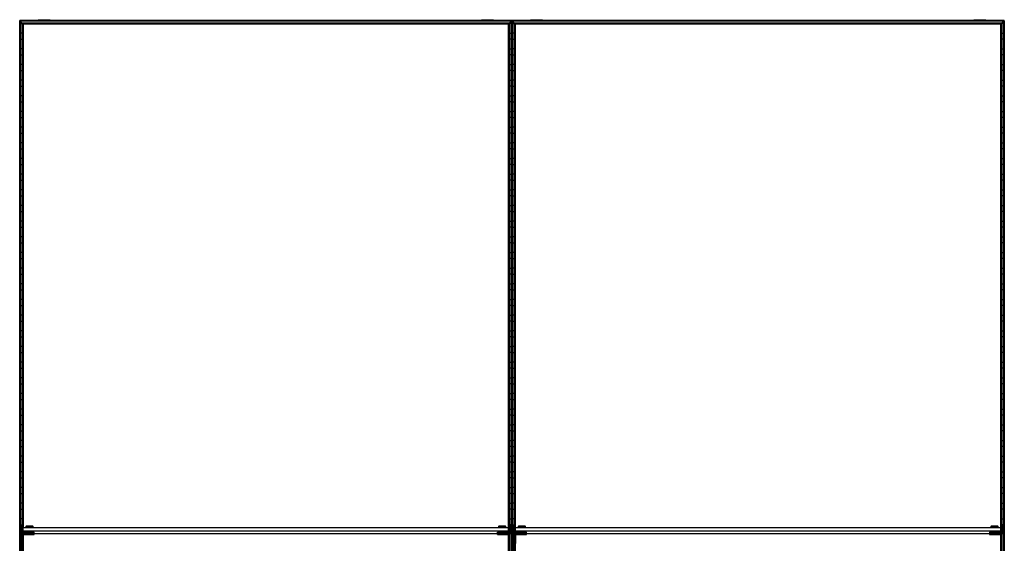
# Model space of a CAD drawing. Header units: millimetres. Extents: x -503 to 1509, y -1202 to 1202.
# Tile 5 of 5: x -503 to 1509, y 132 to 1202. Entities that reach past the tile are written whole.
import ezdxf

# ---------------------------------------------------------------- set-up
doc = ezdxf.new("R2010")
doc.units = ezdxf.units.MM

msp = doc.modelspace()

# ---------------------------------------------------------------- linework, layer by layer
at = {"color": 7, "linetype": 'Continuous', "lineweight": 25}
for p, q in [((1508.6, 1200), (-502.9, 1200)), ((-502.9, -1200), (-502.9, 1200)), ((502.5, 1199.6), (-502.5, 1199.6)), ((-501.7, 1198.8), (-502.5, 1199.6)), ((-502.5, 1199.6), (-502.5, -1199.7)), ((501.7, 1198.8), (-501.7, 1198.8)), ((-501.7, -1198.8), (-501.7, 1198.8)), ((501.4, 1198.5), (-501.4, 1198.5)), ((-497.6, 1194.7), (-501.4, 1198.5)), ((-501.4, 1198.5), (-501.4, -1198.5)), ((-501.4, 1193.8), (-497.6, 1193.8)), ((497.6, 1194.7), (-497.6, 1194.7)), ((-497.6, 1194.7), (-497.6, 152.5)), ((497.3, 1194.4), (-497.3, 1194.4)), ((-496.5, 1193.6), (-497.3, 1194.4)), ((-497.3, 153.1), (-497.3, 1194.4)), ((496.5, 1193.6), (-496.5, 1193.6)), ((-496.5, 1193.6), (-496.5, 164)), ((496.1, 1193.2), (-496.1, 1193.2)), ((-495.4, 1192.5), (-496.1, 1193.2)), ((-496.1, 164.3), (-496.1, 1193.2)), ((495.4, 1192.5), (-495.4, 1192.5)), ((-495.4, 164.5), (-495.4, 1192.5)), ((-465, 1201.6), (-465, 1200)), ((-465, 1201.6), (-440.8, 1201.6)), ((-452.9, 1200), (-452.9, 1201.6)), ((-440.8, 1200), (-440.8, 1201.6)), ((440.8, 1201.6), (440.8, 1200)), ((440.8, 1201.6), (465, 1201.6)), ((452.9, 1200), (452.9, 1201.6)), ((465, 1200), (465, 1201.6)), ((495.4, 1192.5), (496.1, 1193.2)), ((495.4, 164.5), (495.4, 1192.5)), ((496.1, 164.3), (496.1, 1193.2)), ((497.3, 1194.4), (496.5, 1193.6)), ((496.5, 1193.6), (496.5, 164)), ((497.3, 153.1), (497.3, 1194.4)), ((497.6, 1194.7), (501.4, 1198.5)), ((497.6, 1194.7), (497.6, 152.5)), ((501.4, 1193.8), (497.6, 1193.8)), ((501.4, 1198.5), (501.4, -1198.5)), ((502.5, 1199.6), (501.7, 1198.8)), ((501.7, -1198.8), (501.7, 1198.8)), ((502.5, 1199.6), (502.5, -1199.7)), ((502.9, -1200), (502.9, 1200)), ((1508.3, 1199.6), (503.2, 1199.6)), ((504, 1198.8), (503.2, 1199.6)), ((503.2, 1199.6), (503.2, -1199.7)), ((1507.5, 1198.8), (504, 1198.8)), ((504, -1198.8), (504, 1198.8)), ((1507.1, 1198.5), (504.4, 1198.5)), ((508.1, 1194.7), (504.4, 1198.5)), ((504.4, 1198.5), (504.4, -1198.5)), ((504.4, 1193.8), (508.1, 1193.8)), ((1503.4, 1194.7), (508.1, 1194.7)), ((508.1, 1194.7), (508.1, 152.5)), ((1503, 1194.4), (508.5, 1194.4)), ((509.3, 1193.6), (508.5, 1194.4)), ((508.5, 153.1), (508.5, 1194.4)), ((1502.2, 1193.6), (509.3, 1193.6)), ((509.3, 1193.6), (509.3, 164)), ((1501.9, 1193.2), (509.6, 1193.2)), ((510.3, 1192.5), (509.6, 1193.2)), ((509.6, 164.3), (509.6, 1193.2)), ((1501.2, 1192.5), (510.3, 1192.5)), ((510.3, 164.5), (510.3, 1192.5)), ((540.8, 1201.6), (540.8, 1200)), ((540.8, 1201.6), (565, 1201.6)), ((552.9, 1200), (552.9, 1201.6)), ((565, 1200), (565, 1201.6)), ((1446.5, 1201.6), (1446.5, 1200)), ((1446.5, 1201.6), (1470.7, 1201.6)), ((1458.6, 1200), (1458.6, 1201.6)), ((1470.7, 1200), (1470.7, 1201.6)), ((1501.2, 1192.5), (1501.9, 1193.2)), ((1501.2, 164.5), (1501.2, 1192.5)), ((1501.9, 164.3), (1501.9, 1193.2)), ((1503, 1194.4), (1502.2, 1193.6)), ((1502.2, 1193.6), (1502.2, 164)), ((1503, 153.1), (1503, 1194.4)), ((1503.4, 1194.7), (1507.1, 1198.5)), ((1503.4, 1194.7), (1503.4, 152.5)), ((1507.1, 1193.8), (1503.4, 1193.8)), ((1507.1, 1198.5), (1507.1, -1198.5)), ((1508.3, 1199.6), (1507.5, 1198.8)), ((1507.5, -1198.8), (1507.5, 1198.8)), ((1508.3, 1199.6), (1508.3, -1199.7)), ((1508.6, -1200), (1508.6, 1200)), ((-497.6, 1174.2), (-501.4, 1174.2)), ((497.6, 1174.2), (501.4, 1174.2)), ((508.1, 1174.2), (504.4, 1174.2)), ((1503.4, 1174.2), (1507.1, 1174.2)), ((-501.4, 1161.8), (-497.6, 1161.8)), ((501.4, 1161.8), (497.6, 1161.8)), ((504.4, 1161.8), (508.1, 1161.8)), ((1507.1, 1161.8), (1503.4, 1161.8)), ((-497.6, 1142.2), (-501.4, 1142.2)), ((-501.4, 1129.8), (-497.6, 1129.8)), ((497.6, 1142.2), (501.4, 1142.2)), ((501.4, 1129.8), (497.6, 1129.8)), ((508.1, 1142.2), (504.4, 1142.2)), ((504.4, 1129.8), (508.1, 1129.8)), ((1503.4, 1142.2), (1507.1, 1142.2)), ((1507.1, 1129.8), (1503.4, 1129.8)), ((-497.6, 1110.2), (-501.4, 1110.2)), ((497.6, 1110.2), (501.4, 1110.2)), ((508.1, 1110.2), (504.4, 1110.2)), ((1503.4, 1110.2), (1507.1, 1110.2)), ((-501.4, 1097.8), (-497.6, 1097.8)), ((501.4, 1097.8), (497.6, 1097.8)), ((504.4, 1097.8), (508.1, 1097.8)), ((1507.1, 1097.8), (1503.4, 1097.8)), ((-497.6, 1078.2), (-501.4, 1078.2)), ((497.6, 1078.2), (501.4, 1078.2)), ((508.1, 1078.2), (504.4, 1078.2)), ((1503.4, 1078.2), (1507.1, 1078.2)), ((-501.4, 1065.8), (-497.6, 1065.8)), ((-497.6, 1046.2), (-501.4, 1046.2)), ((501.4, 1065.8), (497.6, 1065.8)), ((497.6, 1046.2), (501.4, 1046.2)), ((504.4, 1065.8), (508.1, 1065.8)), ((508.1, 1046.2), (504.4, 1046.2)), ((1507.1, 1065.8), (1503.4, 1065.8)), ((1503.4, 1046.2), (1507.1, 1046.2)), ((-501.4, 1033.8), (-497.6, 1033.8)), ((501.4, 1033.8), (497.6, 1033.8)), ((504.4, 1033.8), (508.1, 1033.8)), ((1507.1, 1033.8), (1503.4, 1033.8)), ((-497.6, 1014.2), (-501.4, 1014.2)), ((497.6, 1014.2), (501.4, 1014.2)), ((508.1, 1014.2), (504.4, 1014.2)), ((1503.4, 1014.2), (1507.1, 1014.2)), ((-501.4, 1001.8), (-497.6, 1001.8)), ((501.4, 1001.8), (497.6, 1001.8)), ((504.4, 1001.8), (508.1, 1001.8)), ((1507.1, 1001.8), (1503.4, 1001.8)), ((-497.6, 982.2), (-501.4, 982.2)), ((-501.4, 969.8), (-497.6, 969.8)), ((497.6, 982.2), (501.4, 982.2)), ((501.4, 969.8), (497.6, 969.8)), ((508.1, 982.2), (504.4, 982.2)), ((504.4, 969.8), (508.1, 969.8)), ((1503.4, 982.2), (1507.1, 982.2)), ((1507.1, 969.8), (1503.4, 969.8)), ((-497.6, 950.2), (-501.4, 950.2)), ((497.6, 950.2), (501.4, 950.2)), ((508.1, 950.2), (504.4, 950.2)), ((1503.4, 950.2), (1507.1, 950.2)), ((-501.4, 937.8), (-497.6, 937.8)), ((501.4, 937.8), (497.6, 937.8)), ((504.4, 937.8), (508.1, 937.8)), ((1507.1, 937.8), (1503.4, 937.8)), ((-497.6, 918.2), (-501.4, 918.2)), ((-501.4, 905.8), (-497.6, 905.8)), ((497.6, 918.2), (501.4, 918.2)), ((501.4, 905.8), (497.6, 905.8)), ((508.1, 918.2), (504.4, 918.2)), ((504.4, 905.8), (508.1, 905.8)), ((1503.4, 918.2), (1507.1, 918.2)), ((1507.1, 905.8), (1503.4, 905.8)), ((-497.6, 886.2), (-501.4, 886.2)), ((497.6, 886.2), (501.4, 886.2)), ((508.1, 886.2), (504.4, 886.2)), ((1503.4, 886.2), (1507.1, 886.2)), ((-501.4, 873.8), (-497.6, 873.8)), ((501.4, 873.8), (497.6, 873.8)), ((504.4, 873.8), (508.1, 873.8)), ((1507.1, 873.8), (1503.4, 873.8)), ((-497.6, 854.2), (-501.4, 854.2)), ((497.6, 854.2), (501.4, 854.2)), ((508.1, 854.2), (504.4, 854.2)), ((1503.4, 854.2), (1507.1, 854.2)), ((-501.4, 841.8), (-497.6, 841.8)), ((501.4, 841.8), (497.6, 841.8)), ((504.4, 841.8), (508.1, 841.8)), ((1507.1, 841.8), (1503.4, 841.8)), ((-497.6, 822.2), (-501.4, 822.2)), ((-501.4, 809.8), (-497.6, 809.8)), ((497.6, 822.2), (501.4, 822.2)), ((501.4, 809.8), (497.6, 809.8)), ((508.1, 822.2), (504.4, 822.2)), ((504.4, 809.8), (508.1, 809.8)), ((1503.4, 822.2), (1507.1, 822.2)), ((1507.1, 809.8), (1503.4, 809.8)), ((-497.6, 790.2), (-501.4, 790.2)), ((497.6, 790.2), (501.4, 790.2)), ((508.1, 790.2), (504.4, 790.2)), ((1503.4, 790.2), (1507.1, 790.2)), ((-501.4, 777.8), (-497.6, 777.8)), ((501.4, 777.8), (497.6, 777.8)), ((504.4, 777.8), (508.1, 777.8)), ((1507.1, 777.8), (1503.4, 777.8)), ((-497.6, 758.2), (-501.4, 758.2)), ((-501.4, 745.8), (-497.6, 745.8)), ((497.6, 758.2), (501.4, 758.2)), ((501.4, 745.8), (497.6, 745.8)), ((508.1, 758.2), (504.4, 758.2)), ((504.4, 745.8), (508.1, 745.8)), ((1503.4, 758.2), (1507.1, 758.2)), ((1507.1, 745.8), (1503.4, 745.8)), ((-497.6, 726.2), (-501.4, 726.2)), ((497.6, 726.2), (501.4, 726.2)), ((508.1, 726.2), (504.4, 726.2)), ((1503.4, 726.2), (1507.1, 726.2)), ((-501.4, 713.8), (-497.6, 713.8)), ((501.4, 713.8), (497.6, 713.8)), ((504.4, 713.8), (508.1, 713.8)), ((1507.1, 713.8), (1503.4, 713.8)), ((-497.6, 694.2), (-501.4, 694.2)), ((497.6, 694.2), (501.4, 694.2)), ((508.1, 694.2), (504.4, 694.2)), ((1503.4, 694.2), (1507.1, 694.2)), ((-501.4, 681.8), (-497.6, 681.8)), ((501.4, 681.8), (497.6, 681.8)), ((504.4, 681.8), (508.1, 681.8)), ((1507.1, 681.8), (1503.4, 681.8)), ((-497.6, 662.2), (-501.4, 662.2)), ((-501.4, 649.8), (-497.6, 649.8)), ((497.6, 662.2), (501.4, 662.2)), ((501.4, 649.8), (497.6, 649.8)), ((508.1, 662.2), (504.4, 662.2)), ((504.4, 649.8), (508.1, 649.8)), ((1503.4, 662.2), (1507.1, 662.2)), ((1507.1, 649.8), (1503.4, 649.8)), ((-497.6, 630.2), (-501.4, 630.2)), ((497.6, 630.2), (501.4, 630.2)), ((508.1, 630.2), (504.4, 630.2)), ((1503.4, 630.2), (1507.1, 630.2)), ((-501.4, 617.8), (-497.6, 617.8)), ((501.4, 617.8), (497.6, 617.8)), ((504.4, 617.8), (508.1, 617.8)), ((1507.1, 617.8), (1503.4, 617.8)), ((-497.6, 598.2), (-501.4, 598.2)), ((-501.4, 585.8), (-497.6, 585.8)), ((497.6, 598.2), (501.4, 598.2)), ((501.4, 585.8), (497.6, 585.8)), ((508.1, 598.2), (504.4, 598.2)), ((504.4, 585.8), (508.1, 585.8)), ((1503.4, 598.2), (1507.1, 598.2)), ((1507.1, 585.8), (1503.4, 585.8)), ((-497.6, 566.2), (-501.4, 566.2)), ((497.6, 566.2), (501.4, 566.2)), ((508.1, 566.2), (504.4, 566.2)), ((1503.4, 566.2), (1507.1, 566.2)), ((-501.4, 553.8), (-497.6, 553.8)), ((501.4, 553.8), (497.6, 553.8)), ((504.4, 553.8), (508.1, 553.8)), ((1507.1, 553.8), (1503.4, 553.8)), ((-497.6, 534.2), (-501.4, 534.2)), ((497.6, 534.2), (501.4, 534.2)), ((508.1, 534.2), (504.4, 534.2)), ((1503.4, 534.2), (1507.1, 534.2)), ((-501.4, 521.8), (-497.6, 521.8)), ((501.4, 521.8), (497.6, 521.8)), ((504.4, 521.8), (508.1, 521.8)), ((1507.1, 521.8), (1503.4, 521.8)), ((-497.6, 502.2), (-501.4, 502.2)), ((-501.4, 489.8), (-497.6, 489.8)), ((497.6, 502.2), (501.4, 502.2)), ((501.4, 489.8), (497.6, 489.8)), ((508.1, 502.2), (504.4, 502.2)), ((504.4, 489.8), (508.1, 489.8)), ((1503.4, 502.2), (1507.1, 502.2)), ((1507.1, 489.8), (1503.4, 489.8)), ((-497.6, 470.2), (-501.4, 470.2)), ((497.6, 470.2), (501.4, 470.2)), ((508.1, 470.2), (504.4, 470.2)), ((1503.4, 470.2), (1507.1, 470.2)), ((-501.4, 457.8), (-497.6, 457.8)), ((501.4, 457.8), (497.6, 457.8)), ((504.4, 457.8), (508.1, 457.8)), ((1507.1, 457.8), (1503.4, 457.8)), ((-497.6, 438.2), (-501.4, 438.2)), ((-501.4, 425.8), (-497.6, 425.8)), ((497.6, 438.2), (501.4, 438.2)), ((501.4, 425.8), (497.6, 425.8)), ((508.1, 438.2), (504.4, 438.2)), ((504.4, 425.8), (508.1, 425.8)), ((1503.4, 438.2), (1507.1, 438.2)), ((1507.1, 425.8), (1503.4, 425.8)), ((-497.6, 406.2), (-501.4, 406.2)), ((497.6, 406.2), (501.4, 406.2)), ((508.1, 406.2), (504.4, 406.2)), ((1503.4, 406.2), (1507.1, 406.2)), ((-501.4, 393.8), (-497.6, 393.8)), ((501.4, 393.8), (497.6, 393.8)), ((504.4, 393.8), (508.1, 393.8)), ((1507.1, 393.8), (1503.4, 393.8)), ((-497.6, 374.2), (-501.4, 374.2)), ((497.6, 374.2), (501.4, 374.2)), ((508.1, 374.2), (504.4, 374.2)), ((1503.4, 374.2), (1507.1, 374.2)), ((-501.4, 361.8), (-497.6, 361.8)), ((-497.6, 342.2), (-501.4, 342.2)), ((501.4, 361.8), (497.6, 361.8)), ((497.6, 342.2), (501.4, 342.2)), ((504.4, 361.8), (508.1, 361.8)), ((508.1, 342.2), (504.4, 342.2)), ((1507.1, 361.8), (1503.4, 361.8)), ((1503.4, 342.2), (1507.1, 342.2)), ((-501.4, 329.8), (-497.6, 329.8)), ((501.4, 329.8), (497.6, 329.8)), ((504.4, 329.8), (508.1, 329.8)), ((1507.1, 329.8), (1503.4, 329.8)), ((-497.6, 310.2), (-501.4, 310.2)), ((497.6, 310.2), (501.4, 310.2)), ((508.1, 310.2), (504.4, 310.2)), ((1503.4, 310.2), (1507.1, 310.2)), ((-501.4, 297.8), (-497.6, 297.8)), ((501.4, 297.8), (497.6, 297.8)), ((504.4, 297.8), (508.1, 297.8)), ((1507.1, 297.8), (1503.4, 297.8)), ((-497.6, 278.2), (-501.4, 278.2)), ((-501.4, 265.8), (-497.6, 265.8)), ((497.6, 278.2), (501.4, 278.2)), ((501.4, 265.8), (497.6, 265.8)), ((508.1, 278.2), (504.4, 278.2)), ((504.4, 265.8), (508.1, 265.8)), ((1503.4, 278.2), (1507.1, 278.2)), ((1507.1, 265.8), (1503.4, 265.8)), ((-497.6, 246.2), (-501.4, 246.2)), ((497.6, 246.2), (501.4, 246.2)), ((508.1, 246.2), (504.4, 246.2)), ((1503.4, 246.2), (1507.1, 246.2)), ((-501.4, 233.8), (-497.6, 233.8)), ((501.4, 233.8), (497.6, 233.8)), ((504.4, 233.8), (508.1, 233.8)), ((1507.1, 233.8), (1503.4, 233.8)), ((-497.6, 214.2), (-501.4, 214.2)), ((-501.4, 201.8), (-497.6, 201.8)), ((497.6, 214.2), (501.4, 214.2)), ((501.4, 201.8), (497.6, 201.8)), ((508.1, 214.2), (504.4, 214.2)), ((504.4, 201.8), (508.1, 201.8)), ((1503.4, 214.2), (1507.1, 214.2)), ((1507.1, 201.8), (1503.4, 201.8)), ((-497.6, 182.2), (-501.4, 182.2)), ((497.6, 182.2), (501.4, 182.2)), ((508.1, 182.2), (504.4, 182.2)), ((1503.4, 182.2), (1507.1, 182.2)), ((-501.4, 169.8), (-497.6, 169.8)), ((-501, 78.8), (-501, 169.8)), ((-501, 169.8), (-498, 169.8)), ((-498, 164.5), (-501, 164.5)), ((-498, 162.5), (-501, 162.5)), ((-498, 78.8), (-498, 169.8)), ((-497, 163.5), (-496, 164.5)), ((-497, 163.5), (-497, 153.4)), ((-497, 163.5), (-496, 163.5)), ((-496, 154.2), (-496, 164.5)), ((-496, 164.5), (496, 164.5)), ((496, 163.5), (-496, 163.5)), ((-489.7, 166.8), (-490.5, 166.1)), ((-490.5, 166.1), (-490.5, 164.6)), ((-489.8, 164.6), (-489.8, 164.5)), ((-483, 166.9), (-483, 166.2)), ((-483, 164.7), (-483, 166.2)), ((-483, 164.7), (-483, 164.5)), ((-475.5, 166.1), (-476.3, 166.8)), ((-476.2, 164.5), (-476.2, 164.6)), ((-475.5, 164.6), (-475.5, 166.1)), ((476.3, 166.8), (475.5, 166.1)), ((475.5, 166.1), (475.5, 164.6)), ((476.2, 164.6), (476.2, 164.5)), ((483, 166.9), (483, 166.2)), ((483, 164.7), (483, 166.2)), ((483, 164.7), (483, 164.5)), ((490.5, 166.1), (489.7, 166.8)), ((489.8, 164.5), (489.8, 164.6)), ((490.5, 164.6), (490.5, 166.1)), ((496, 154.2), (496, 164.5)), ((497, 163.5), (496, 164.5)), ((497, 163.5), (496, 163.5)), ((497, 163.5), (497, 153.4)), ((501.4, 169.8), (497.6, 169.8)), ((498, 78.8), (498, 169.8)), ((498, 169.8), (501, 169.8)), ((501, 164.5), (498, 164.5)), ((501, 162.5), (498, 162.5)), ((501, 78.8), (501, 169.8)), ((504.4, 169.8), (508.1, 169.8)), ((504.7, 78.8), (504.7, 169.8)), ((504.7, 169.8), (507.7, 169.8)), ((507.7, 164.5), (504.7, 164.5)), ((507.7, 162.5), (504.7, 162.5)), ((507.7, 78.8), (507.7, 169.8)), ((508.7, 163.5), (509.7, 164.5)), ((508.7, 163.5), (508.7, 153.4)), ((508.7, 163.5), (509.7, 163.5)), ((509.7, 154.2), (509.7, 164.5)), ((509.7, 164.5), (1501.7, 164.5)), ((1501.7, 163.5), (509.7, 163.5)), ((516, 166.8), (515.2, 166.1)), ((515.2, 166.1), (515.2, 164.6)), ((516, 164.6), (516, 164.5)), ((522.7, 166.9), (522.7, 166.2)), ((522.7, 164.7), (522.7, 166.2)), ((522.7, 164.7), (522.7, 164.5)), ((530.2, 166.1), (529.5, 166.8)), ((529.5, 164.5), (529.5, 164.6)), ((530.2, 164.6), (530.2, 166.1)), ((1482, 166.8), (1481.2, 166.1)), ((1481.2, 166.1), (1481.2, 164.6)), ((1482, 164.6), (1482, 164.5)), ((1488.7, 166.9), (1488.7, 166.2)), ((1488.7, 164.7), (1488.7, 166.2)), ((1488.7, 164.7), (1488.7, 164.5)), ((1496.2, 166.1), (1495.5, 166.8)), ((1495.5, 164.5), (1495.5, 164.6)), ((1496.2, 164.6), (1496.2, 166.1)), ((1501.7, 154.2), (1501.7, 164.5)), ((1502.7, 163.5), (1501.7, 164.5)), ((1502.7, 163.5), (1501.7, 163.5)), ((1502.7, 163.5), (1502.7, 153.4)), ((1507.1, 169.8), (1503.4, 169.8)), ((1503.7, 78.8), (1503.7, 169.8)), ((1503.7, 169.8), (1506.7, 169.8)), ((1506.7, 164.5), (1503.7, 164.5)), ((1506.7, 162.5), (1503.7, 162.5)), ((1506.7, 78.8), (1506.7, 169.8)), ((-501, 150.2), (-501.4, 150.2)), ((-498, 151.5), (-501, 151.5)), ((-498, 151.1), (-501, 151.1)), ((-496, 150.8), (-498, 150.8)), ((-496, 157.5), (-497, 157.5)), ((-496, 156.5), (-497, 157.5)), ((-496, 157.5), (496, 157.5)), ((496, 156.5), (-496, 156.5)), ((-496, 150.8), (-496, 131.8)), ((-495.4, -123.5), (-495.4, 149.2)), ((-495.1, 152.1), (-494.5, 152.1)), ((-494, 152.4), (-494, 154.8)), ((-483, 154.8), (-494, 154.8)), ((-483, 152.8), (-494, 152.8)), ((-494, 152.4), (-483, 152.4)), ((-494, 149.8), (-494, 152.2)), ((-483, 152.2), (-494, 152.2)), ((-483, 150.2), (-494, 150.2)), ((-494, 149.8), (-483, 149.8)), ((-489.8, 155.6), (-489.8, 154.8)), ((-489.8, 152.4), (-489.8, 152.2)), ((-485, 152.6), (-485, 152.6)), ((-485, 150), (-485, 150)), ((-483, 152.8), (-483, 155.7)), ((-483, 152.6), (-483, 152.6)), ((-483, 152.6), (-483, 152.6)), ((-483, 150.2), (-483, 152.4)), ((-483, 150), (-483, 150)), ((-483, 150), (-483, 150)), ((-481, 152.6), (-481, 152.6)), ((-481, 150), (-481, 150)), ((-476.2, 154.7), (-476.2, 155.6)), ((-476.2, 152.1), (-476.2, 152.5)), ((-476.2, 152.1), (476.2, 152.1)), ((-473, 152.6), (-473, 154.6)), ((-473, 150), (-473, 152)), ((473, 152.6), (473, 154.6)), ((473, 150), (473, 152)), ((476.2, 155.6), (476.2, 154.7)), ((476.2, 152.5), (476.2, 152.1)), ((481, 152.6), (481, 152.6)), ((481, 150), (481, 150)), ((483, 152.8), (483, 155.7)), ((494, 154.8), (483, 154.8)), ((494, 152.8), (483, 152.8)), ((483, 152.6), (483, 152.6)), ((483, 152.6), (483, 152.6)), ((483, 150.2), (483, 152.4)), ((483, 152.4), (494, 152.4)), ((494, 152.2), (483, 152.2)), ((494, 150.2), (483, 150.2)), ((483, 150), (483, 150)), ((483, 150), (483, 150)), ((483, 149.8), (494, 149.8)), ((485, 152.6), (485, 152.6)), ((485, 150), (485, 150)), ((489.8, 154.8), (489.8, 155.6)), ((489.8, 152.2), (489.8, 152.4)), ((494, 152.4), (494, 154.8)), ((494, 149.8), (494, 152.2)), ((494.5, 152.1), (495.1, 152.1)), ((495.4, -123.5), (495.4, 149.2)), ((496, 157.5), (497, 157.5)), ((496, 156.5), (497, 157.5)), ((496, 150.8), (496, 131.8)), ((496, 150.8), (498, 150.8)), ((501, 151.5), (498, 151.5)), ((501, 151.1), (498, 151.1)), ((501, 150.2), (501.4, 150.2)), ((504.7, 150.2), (504.4, 150.2)), ((507.7, 151.5), (504.7, 151.5)), ((507.7, 151.1), (504.7, 151.1)), ((509.7, 150.8), (507.7, 150.8)), ((509.7, 157.5), (508.7, 157.5)), ((509.7, 156.5), (508.7, 157.5)), ((509.7, 157.5), (1501.7, 157.5)), ((1501.7, 156.5), (509.7, 156.5)), ((509.7, 150.8), (509.7, 131.8)), ((510.3, -123.5), (510.3, 149.2)), ((510.7, 152.1), (511.3, 152.1)), ((511.7, 152.4), (511.7, 154.8)), ((522.7, 154.8), (511.7, 154.8)), ((522.7, 152.8), (511.7, 152.8)), ((511.7, 152.4), (522.7, 152.4)), ((511.7, 149.8), (511.7, 152.2)), ((522.7, 152.2), (511.7, 152.2)), ((522.7, 150.2), (511.7, 150.2)), ((511.7, 149.8), (522.7, 149.8)), ((516, 155.6), (516, 154.8)), ((516, 152.4), (516, 152.2)), ((520.7, 152.6), (520.7, 152.6)), ((520.7, 150), (520.7, 150)), ((522.7, 152.8), (522.7, 155.7)), ((522.7, 152.6), (522.7, 152.6)), ((522.7, 152.6), (522.7, 152.6)), ((522.7, 150.2), (522.7, 152.4)), ((522.7, 150), (522.7, 150)), ((522.7, 150), (522.7, 150)), ((524.7, 152.6), (524.8, 152.6)), ((524.7, 150), (524.8, 150)), ((529.5, 154.7), (529.5, 155.6)), ((529.5, 152.1), (529.5, 152.5)), ((529.5, 152.1), (1482, 152.1)), ((532.7, 152.6), (532.7, 154.6)), ((532.7, 150), (532.7, 152)), ((1478.7, 152.6), (1478.7, 154.6)), ((1478.7, 150), (1478.7, 152)), ((1482, 155.6), (1482, 154.7)), ((1482, 152.5), (1482, 152.1)), ((1486.7, 152.6), (1486.7, 152.6)), ((1486.7, 150), (1486.7, 150)), ((1488.7, 152.8), (1488.7, 155.7)), ((1499.7, 154.8), (1488.7, 154.8)), ((1499.7, 152.8), (1488.7, 152.8)), ((1488.7, 152.6), (1488.7, 152.6)), ((1488.7, 152.6), (1488.7, 152.6)), ((1488.7, 152.4), (1499.7, 152.4)), ((1488.7, 150.2), (1488.7, 152.4)), ((1499.7, 152.2), (1488.7, 152.2)), ((1499.7, 150.2), (1488.7, 150.2)), ((1488.7, 150), (1488.7, 150)), ((1488.7, 150), (1488.7, 150)), ((1488.7, 149.8), (1499.7, 149.8)), ((1490.7, 152.6), (1490.8, 152.6)), ((1490.7, 150), (1490.8, 150)), ((1495.5, 154.8), (1495.5, 155.6)), ((1495.5, 152.2), (1495.5, 152.4)), ((1499.7, 152.4), (1499.7, 154.8)), ((1499.7, 149.8), (1499.7, 152.2)), ((1500.2, 152.1), (1500.8, 152.1)), ((1501.2, -123.5), (1501.2, 149.2)), ((1501.7, 157.5), (1502.7, 157.5)), ((1501.7, 156.5), (1502.7, 157.5)), ((1501.7, 150.8), (1503.7, 150.8)), ((1501.7, 150.8), (1501.7, 131.8)), ((1506.7, 151.5), (1503.7, 151.5)), ((1506.7, 151.1), (1503.7, 151.1)), ((1506.7, 150.2), (1507.1, 150.2)), ((-501.4, 137.8), (-501, 137.8)), ((-496, 134.8), (-498, 134.8)), ((-496, 134.4), (-498, 134.4)), ((-496, 132.2), (-498, 132.2)), ((496, 134.8), (498, 134.8)), ((496, 134.4), (498, 134.4)), ((496, 132.2), (498, 132.2)), ((501.4, 137.8), (501, 137.8)), ((504.4, 137.8), (504.7, 137.8)), ((509.7, 134.8), (507.7, 134.8)), ((509.7, 134.4), (507.7, 134.4)), ((509.7, 132.2), (507.7, 132.2)), ((1501.7, 134.8), (1503.7, 134.8)), ((1501.7, 134.4), (1503.7, 134.4)), ((1501.7, 132.2), (1503.7, 132.2)), ((1507.1, 137.8), (1506.7, 137.8))]:
    msp.add_line(p, q, dxfattribs=at)
at = {"color": 7, "linetype": 'Continuous', "lineweight": 25, "flags": 128}
for points in [[(-489.8, 164.5), (-489.8, 164.5), (-490.3, 164.6), (-490.5, 164.6), (-490.3, 164.6), (-489.8, 164.7), (-488.9, 164.7), (-487.7, 164.7), (-486.3, 164.7), (-484.7, 164.7), (-483, 164.7)], [(-483, 164.7), (-481.3, 164.7), (-479.7, 164.7), (-478.3, 164.7), (-477.1, 164.7), (-476.2, 164.7), (-475.7, 164.6), (-475.5, 164.6), (-475.7, 164.6), (-476.2, 164.5), (-476.2, 164.5)], [(476.2, 164.5), (476.2, 164.5), (475.7, 164.6), (475.5, 164.6), (475.7, 164.6), (476.2, 164.7), (477.1, 164.7), (478.3, 164.7), (479.7, 164.7), (481.3, 164.7), (483, 164.7)], [(483, 164.7), (484.7, 164.7), (486.3, 164.7), (487.7, 164.7), (488.9, 164.7), (489.8, 164.7), (490.3, 164.6), (490.5, 164.6), (490.3, 164.6), (489.8, 164.5), (489.8, 164.5)], [(516, 164.5), (516, 164.5), (515.4, 164.6), (515.2, 164.6), (515.4, 164.6), (516, 164.7), (516.9, 164.7), (518.1, 164.7), (519.5, 164.7), (521.1, 164.7), (522.7, 164.7)], [(522.7, 164.7), (524.4, 164.7), (526, 164.7), (527.4, 164.7), (528.6, 164.7), (529.5, 164.7), (530.1, 164.6), (530.2, 164.6), (530.1, 164.6), (529.5, 164.5), (529.5, 164.5)], [(1482, 164.5), (1482, 164.5), (1481.4, 164.6), (1481.2, 164.6), (1481.4, 164.6), (1482, 164.7), (1482.9, 164.7), (1484.1, 164.7), (1485.5, 164.7), (1487.1, 164.7), (1488.7, 164.7)], [(1488.7, 164.7), (1490.4, 164.7), (1492, 164.7), (1493.4, 164.7), (1494.6, 164.7), (1495.5, 164.7), (1496.1, 164.6), (1496.2, 164.6), (1496.1, 164.6), (1495.5, 164.5), (1495.5, 164.5)], [(-494, 152.2), (-494.8, 152.1), (-495.3, 151.9)], [(-483, 152.6), (-483.9, 152.6), (-484.6, 152.6), (-485.1, 152.6), (-485.2, 152.6), (-485.1, 152.6), (-484.6, 152.6), (-483.9, 152.6), (-483, 152.6)], [(-483, 150), (-483.9, 150), (-484.6, 150), (-485.1, 150), (-485.2, 150), (-485.1, 150), (-484.6, 150), (-483.9, 150), (-483, 150)], [(-483, 152.6), (-483.8, 152.6), (-484.4, 152.6), (-484.8, 152.6), (-485, 152.6), (-484.8, 152.6), (-484.4, 152.6), (-483.8, 152.6), (-483, 152.6)], [(-483, 150), (-483.8, 150), (-484.4, 150), (-484.8, 150), (-485, 150), (-484.8, 150), (-484.4, 150), (-483.8, 150), (-483, 150)], [(-483, 152.6), (-482.2, 152.6), (-481.6, 152.6), (-481.2, 152.6), (-481, 152.6), (-481.2, 152.6), (-481.6, 152.6), (-482.2, 152.6), (-483, 152.6)], [(-483, 152.6), (-482.1, 152.6), (-481.4, 152.6), (-480.9, 152.6), (-480.8, 152.6), (-480.9, 152.6), (-481.4, 152.6), (-482.1, 152.6), (-483, 152.6)], [(-483, 150), (-482.2, 150), (-481.6, 150), (-481.2, 150), (-481, 150), (-481.2, 150), (-481.6, 150), (-482.2, 150), (-483, 150)], [(-483, 150), (-482.1, 150), (-481.4, 150), (-480.9, 150), (-480.8, 150), (-480.9, 150), (-481.4, 150), (-482.1, 150), (-483, 150)], [(483, 152.6), (482.1, 152.6), (481.4, 152.6), (480.9, 152.6), (480.8, 152.6), (480.9, 152.6), (481.4, 152.6), (482.1, 152.6), (483, 152.6)], [(483, 150), (482.1, 150), (481.4, 150), (480.9, 150), (480.8, 150), (480.9, 150), (481.4, 150), (482.1, 150), (483, 150)], [(483, 152.6), (482.2, 152.6), (481.6, 152.6), (481.2, 152.6), (481, 152.6), (481.2, 152.6), (481.6, 152.6), (482.2, 152.6), (483, 152.6)], [(483, 150), (482.2, 150), (481.6, 150), (481.2, 150), (481, 150), (481.2, 150), (481.6, 150), (482.2, 150), (483, 150)], [(483, 152.6), (483.8, 152.6), (484.4, 152.6), (484.8, 152.6), (485, 152.6), (484.8, 152.6), (484.4, 152.6), (483.8, 152.6), (483, 152.6)], [(483, 152.6), (483.9, 152.6), (484.6, 152.6), (485.1, 152.6), (485.2, 152.6), (485.1, 152.6), (484.6, 152.6), (483.9, 152.6), (483, 152.6)], [(483, 150), (483.8, 150), (484.4, 150), (484.8, 150), (485, 150), (484.8, 150), (484.4, 150), (483.8, 150), (483, 150)], [(483, 150), (483.9, 150), (484.6, 150), (485.1, 150), (485.2, 150), (485.1, 150), (484.6, 150), (483.9, 150), (483, 150)], [(495.3, 151.9), (494.8, 152.1), (494, 152.2)], [(511.7, 152.2), (511, 152.1), (510.4, 151.9)], [(522.7, 152.6), (521.9, 152.6), (521.1, 152.6), (520.7, 152.6), (520.5, 152.6), (520.7, 152.6), (521.1, 152.6), (521.9, 152.6), (522.7, 152.6)], [(522.7, 150), (521.9, 150), (521.1, 150), (520.7, 150), (520.5, 150), (520.7, 150), (521.1, 150), (521.9, 150), (522.7, 150)], [(522.7, 152.6), (522, 152.6), (521.3, 152.6), (520.9, 152.6), (520.7, 152.6), (520.9, 152.6), (521.3, 152.6), (522, 152.6), (522.7, 152.6)], [(522.7, 150), (522, 150), (521.3, 150), (520.9, 150), (520.7, 150), (520.9, 150), (521.3, 150), (522, 150), (522.7, 150)], [(522.7, 152.6), (523.5, 152.6), (524.2, 152.6), (524.6, 152.6), (524.7, 152.6), (524.6, 152.6), (524.2, 152.6), (523.5, 152.6), (522.7, 152.6)], [(522.7, 152.6), (523.6, 152.6), (524.3, 152.6), (524.8, 152.6), (525, 152.6), (524.8, 152.6), (524.3, 152.6), (523.6, 152.6), (522.7, 152.6)], [(522.7, 150), (523.5, 150), (524.2, 150), (524.6, 150), (524.7, 150), (524.6, 150), (524.2, 150), (523.5, 150), (522.7, 150)], [(522.7, 150), (523.6, 150), (524.3, 150), (524.8, 150), (525, 150), (524.8, 150), (524.3, 150), (523.6, 150), (522.7, 150)], [(1488.7, 152.6), (1487.9, 152.6), (1487.1, 152.6), (1486.7, 152.6), (1486.5, 152.6), (1486.7, 152.6), (1487.1, 152.6), (1487.9, 152.6), (1488.7, 152.6)], [(1488.7, 150), (1487.9, 150), (1487.1, 150), (1486.7, 150), (1486.5, 150), (1486.7, 150), (1487.1, 150), (1487.9, 150), (1488.7, 150)], [(1488.7, 152.6), (1488, 152.6), (1487.3, 152.6), (1486.9, 152.6), (1486.7, 152.6), (1486.9, 152.6), (1487.3, 152.6), (1488, 152.6), (1488.7, 152.6)], [(1488.7, 150), (1488, 150), (1487.3, 150), (1486.9, 150), (1486.7, 150), (1486.9, 150), (1487.3, 150), (1488, 150), (1488.7, 150)], [(1488.7, 152.6), (1489.5, 152.6), (1490.2, 152.6), (1490.6, 152.6), (1490.7, 152.6), (1490.6, 152.6), (1490.2, 152.6), (1489.5, 152.6), (1488.7, 152.6)], [(1488.7, 152.6), (1489.6, 152.6), (1490.3, 152.6), (1490.8, 152.6), (1491, 152.6), (1490.8, 152.6), (1490.3, 152.6), (1489.6, 152.6), (1488.7, 152.6)], [(1488.7, 150), (1489.5, 150), (1490.2, 150), (1490.6, 150), (1490.7, 150), (1490.6, 150), (1490.2, 150), (1489.5, 150), (1488.7, 150)], [(1488.7, 150), (1489.6, 150), (1490.3, 150), (1490.8, 150), (1491, 150), (1490.8, 150), (1490.3, 150), (1489.6, 150), (1488.7, 150)], [(1501.1, 151.9), (1500.5, 152.1), (1499.7, 152.2)]]:
    msp.add_lwpolyline(points, dxfattribs=at)
at = {"color": 7, "linetype": 'Continuous', "lineweight": 25}
for centre, radius, start, end in [((-485.2, 74.5), 91.7, 88.6553, 93.3442), ((-484.6, 60.3), 104.4, 89.1473, 92.8524), ((-484.5, 59.6), 107.3, 89.1798, 92.7852), ((-480.9, 90.3), 76.6, 86.4928, 91.5419), ((-480.8, 74.6), 91.7, 86.6551, 91.3451), ((-480.9, 90.7), 74, 86.3875, 91.6128), ((480.8, 74.5), 91.7, 88.6555, 93.3437), ((481.4, 60.3), 104.4, 89.1473, 92.8524), ((481.5, 59.6), 107.3, 89.1798, 92.7849), ((485.1, 90.4), 76.6, 86.4923, 91.5422), ((485.2, 74.6), 91.6, 86.6546, 91.3453), ((485.1, 90.7), 74, 86.3875, 91.6128), ((520.6, 74.5), 91.7, 88.6553, 93.3442), ((521.2, 59.6), 107.3, 89.1798, 92.7852), ((521.2, 60.3), 104.4, 89.1473, 92.8524), ((524.8, 90.3), 76.6, 86.4928, 91.5419), ((524.9, 74.6), 91.7, 86.6551, 91.3451), ((524.8, 90.7), 74, 86.3875, 91.6128), ((1486.6, 74.5), 91.7, 88.6555, 93.3437), ((1487.2, 59.6), 107.3, 89.1798, 92.7849), ((1487.2, 60.3), 104.4, 89.1473, 92.8524), ((1490.8, 90.4), 76.6, 86.4923, 91.5422), ((1490.9, 74.6), 91.6, 86.6546, 91.3453), ((1490.8, 90.7), 74, 86.3875, 91.6128), ((-494, 150.8), 4, 89.9956, 179.9956), ((-494, 150.8), 2, 89.9956, 179.9956), ((-494, 150.4), 2, 89.9956, 179.9956), ((-494, 148.2), 2, 89.9956, 179.9956), ((-494, 147.8), 2, 89.9956, 179.9956), ((-484.6, 51.3), 104.4, 89.1473, 92.8524), ((-480.9, 81.7), 74, 86.3875, 91.6128), ((-480.5, 11.4), 143.4, 87.0017, 90.9986), ((-480.5, 9.4), 143.4, 87.0017, 90.9986), ((-480.5, 295.8), 143.4, 269.0014, 272.9983), ((-480.5, 8.8), 143.4, 87.0017, 90.9986), ((-480.5, 6.8), 143.4, 87.0017, 90.9986), ((-480.5, 293.2), 143.4, 269.0014, 272.9983), ((480.5, 11.4), 143.4, 89.0014, 92.9983), ((480.5, 9.4), 143.4, 89.0014, 92.9983), ((480.5, 295.8), 143.4, 267.0017, 270.9986), ((480.5, 8.8), 143.4, 89.0014, 92.9983), ((480.5, 6.8), 143.4, 89.0014, 92.9983), ((480.5, 293.2), 143.4, 267.0017, 270.9986), ((481.4, 51.3), 104.4, 89.1473, 92.8524), ((485.1, 81.7), 74, 86.3875, 91.6128), ((494, 150.8), 4, 0.0044, 90.0044), ((494, 150.8), 2, 0.0044, 90.0044), ((494, 150.4), 2, 0.0044, 90.0044), ((494, 148.2), 2, 0.0044, 90.0044), ((494, 147.8), 2, 0.0044, 90.0044), ((511.7, 150.8), 4, 89.9956, 179.9956), ((511.7, 150.8), 2, 89.9956, 179.9956), ((511.7, 150.4), 2, 89.9956, 179.9956), ((511.7, 148.2), 2, 89.9956, 179.9956), ((511.7, 147.8), 2, 89.9956, 179.9956), ((521.2, 51.3), 104.4, 89.1473, 92.8524), ((524.8, 81.7), 74, 86.3875, 91.6128), ((525.2, 11.4), 143.4, 87.0017, 90.9986), ((525.2, 9.4), 143.4, 87.0017, 90.9986), ((525.2, 295.8), 143.4, 269.0014, 272.9983), ((525.2, 8.8), 143.4, 87.0017, 90.9986), ((525.2, 6.8), 143.4, 87.0017, 90.9986), ((525.2, 293.2), 143.4, 269.0014, 272.9983), ((1486.2, 11.4), 143.4, 89.0014, 92.9983), ((1486.2, 9.4), 143.4, 89.0014, 92.9983), ((1486.2, 295.8), 143.4, 267.0017, 270.9986), ((1486.2, 8.8), 143.4, 89.0014, 92.9983), ((1486.2, 6.8), 143.4, 89.0014, 92.9983), ((1486.2, 293.2), 143.4, 267.0017, 270.9986), ((1487.2, 51.3), 104.4, 89.1473, 92.8524), ((1490.8, 81.7), 74, 86.3875, 91.6128), ((1499.7, 150.8), 4, 0.0044, 90.0044), ((1499.7, 150.8), 2, 0.0044, 90.0044), ((1499.7, 150.4), 2, 0.0044, 90.0044), ((1499.7, 148.2), 2, 0.0044, 90.0044), ((1499.7, 147.8), 2, 0.0044, 90.0044)]:
    msp.add_arc(centre, radius, start, end, dxfattribs=at)
for points, knots in [([(-502.5, 1199.6), (-502.6, 1199.7), (-502.6, 1199.7), (-502.7, 1199.8), (-502.7, 1199.9), (-502.8, 1199.9), (-502.8, 1200), (-502.9, 1200), (-502.9, 1200), (-502.9, 1200)], [0, 0, 0, 0, 0.25, 0.25, 0.5, 0.5, 0.75, 0.75, 1, 1, 1, 1]), ([(-502.5, 1199.6), (-502.6, 1199.7), (-502.7, 1199.8), (-502.8, 1199.9), (-502.8, 1200), (-502.9, 1200), (-502.9, 1200), (-502.9, 1200)], [0, 0, 0, 0, 0.3101202, 0.6161208, 0.7588957, 0.8860224, 1, 1, 1, 1]), ([(-501.4, 1198.5), (-501.4, 1198.5), (-501.4, 1198.5), (-501.4, 1198.5), (-501.4, 1198.6), (-501.5, 1198.6), (-501.5, 1198.7), (-501.6, 1198.8), (-501.7, 1198.8), (-501.7, 1198.8)], [0, 0, 0, 0, 0.25, 0.25, 0.5, 0.5, 0.75, 0.75, 1, 1, 1, 1]), ([(-501.4, 1198.5), (-501.4, 1198.5), (-501.4, 1198.5), (-501.4, 1198.6), (-501.5, 1198.6), (-501.6, 1198.7), (-501.7, 1198.8), (-501.7, 1198.8)], [0, 0, 0, 0, 0.146754, 0.316126, 0.510248, 0.757793, 1, 1, 1, 1]), ([(-497.3, 1194.4), (-497.3, 1194.4), (-497.4, 1194.5), (-497.4, 1194.6), (-497.5, 1194.6), (-497.6, 1194.7), (-497.6, 1194.7), (-497.6, 1194.7), (-497.6, 1194.7), (-497.6, 1194.7)], [0, 0, 0, 0, 0.25, 0.25, 0.5, 0.5, 0.75, 0.75, 1, 1, 1, 1]), ([(-497.3, 1194.4), (-497.3, 1194.4), (-497.4, 1194.5), (-497.5, 1194.7), (-497.6, 1194.7), (-497.6, 1194.7), (-497.6, 1194.7), (-497.6, 1194.7)], [0, 0, 0, 0, 0.3101202, 0.6161208, 0.7588957, 0.8860224, 1, 1, 1, 1]), ([(-496.1, 1193.2), (-496.1, 1193.2), (-496.1, 1193.3), (-496.2, 1193.3), (-496.2, 1193.3), (-496.3, 1193.4), (-496.3, 1193.4), (-496.4, 1193.5), (-496.4, 1193.6), (-496.5, 1193.6)], [0, 0, 0, 0, 0.25, 0.25, 0.5, 0.5, 0.75, 0.75, 1, 1, 1, 1]), ([(-496.1, 1193.2), (-496.1, 1193.3), (-496.1, 1193.3), (-496.2, 1193.3), (-496.3, 1193.4), (-496.4, 1193.5), (-496.4, 1193.6), (-496.5, 1193.6)], [0, 0, 0, 0, 0.1467542, 0.3161257, 0.5102478, 0.7577933, 1, 1, 1, 1]), ([(496.1, 1193.2), (496.1, 1193.2), (496.1, 1193.3), (496.2, 1193.3), (496.2, 1193.3), (496.3, 1193.4), (496.3, 1193.4), (496.4, 1193.5), (496.4, 1193.6), (496.5, 1193.6)], [0, 0, 0, 0, 0.25, 0.25, 0.5, 0.5, 0.75, 0.75, 1, 1, 1, 1]), ([(496.1, 1193.2), (496.1, 1193.3), (496.1, 1193.3), (496.2, 1193.3), (496.3, 1193.4), (496.4, 1193.5), (496.4, 1193.6), (496.5, 1193.6)], [0, 0, 0, 0, 0.146754, 0.316126, 0.510248, 0.757793, 1, 1, 1, 1]), ([(497.3, 1194.4), (497.3, 1194.4), (497.4, 1194.5), (497.4, 1194.6), (497.5, 1194.6), (497.6, 1194.7), (497.6, 1194.7), (497.6, 1194.7), (497.6, 1194.7), (497.6, 1194.7)], [0, 0, 0, 0, 0.25, 0.25, 0.5, 0.5, 0.75, 0.75, 1, 1, 1, 1]), ([(497.3, 1194.4), (497.3, 1194.4), (497.4, 1194.5), (497.5, 1194.7), (497.6, 1194.7), (497.6, 1194.7), (497.6, 1194.7), (497.6, 1194.7)], [0, 0, 0, 0, 0.31012, 0.616121, 0.758896, 0.886022, 1, 1, 1, 1]), ([(501.4, 1198.5), (501.4, 1198.5), (501.4, 1198.5), (501.4, 1198.5), (501.4, 1198.6), (501.5, 1198.6), (501.5, 1198.7), (501.6, 1198.8), (501.7, 1198.8), (501.7, 1198.8)], [0, 0, 0, 0, 0.25, 0.25, 0.5, 0.5, 0.75, 0.75, 1, 1, 1, 1]), ([(501.4, 1198.5), (501.4, 1198.5), (501.4, 1198.5), (501.4, 1198.6), (501.5, 1198.6), (501.6, 1198.7), (501.7, 1198.8), (501.7, 1198.8)], [0, 0, 0, 0, 0.146754, 0.316126, 0.510248, 0.757793, 1, 1, 1, 1]), ([(502.5, 1199.6), (502.6, 1199.7), (502.6, 1199.7), (502.7, 1199.8), (502.7, 1199.9), (502.8, 1199.9), (502.8, 1200), (502.9, 1200), (502.9, 1200), (502.9, 1200)], [0, 0, 0, 0, 0.25, 0.25, 0.5, 0.5, 0.75, 0.75, 1, 1, 1, 1]), ([(502.5, 1199.6), (502.6, 1199.7), (502.7, 1199.8), (502.8, 1199.9), (502.8, 1200), (502.9, 1200), (502.9, 1200), (502.9, 1200)], [0, 0, 0, 0, 0.31012, 0.616121, 0.758896, 0.886022, 1, 1, 1, 1]), ([(503.2, 1199.6), (503.2, 1199.7), (503.1, 1199.8), (503, 1199.9), (502.9, 1200), (502.9, 1200), (502.9, 1200), (502.9, 1200)], [0, 0, 0, 0, 0.31012, 0.616121, 0.758896, 0.886022, 1, 1, 1, 1]), ([(503.2, 1199.6), (503.2, 1199.7), (503.1, 1199.8), (503, 1199.9), (502.9, 1200), (502.9, 1200), (502.9, 1200), (502.9, 1200)], [0, 0, 0, 0, 0.31012, 0.616121, 0.758896, 0.886022, 1, 1, 1, 1]), ([(504.4, 1198.5), (504.4, 1198.5), (504.4, 1198.5), (504.3, 1198.6), (504.2, 1198.6), (504.1, 1198.7), (504.1, 1198.8), (504, 1198.8)], [0, 0, 0, 0, 0.146754, 0.316126, 0.510248, 0.757793, 1, 1, 1, 1]), ([(504.4, 1198.5), (504.4, 1198.5), (504.4, 1198.5), (504.3, 1198.6), (504.2, 1198.6), (504.1, 1198.7), (504.1, 1198.8), (504, 1198.8)], [0, 0, 0, 0, 0.146754, 0.316126, 0.510248, 0.757793, 1, 1, 1, 1]), ([(508.5, 1194.4), (508.4, 1194.4), (508.3, 1194.5), (508.2, 1194.7), (508.2, 1194.7), (508.1, 1194.7), (508.1, 1194.7), (508.1, 1194.7)], [0, 0, 0, 0, 0.31012, 0.616121, 0.758896, 0.886022, 1, 1, 1, 1]), ([(508.5, 1194.4), (508.4, 1194.4), (508.3, 1194.5), (508.2, 1194.7), (508.2, 1194.7), (508.1, 1194.7), (508.1, 1194.7), (508.1, 1194.7)], [0, 0, 0, 0, 0.3101202, 0.6161208, 0.7588957, 0.8860224, 1, 1, 1, 1]), ([(509.6, 1193.2), (509.6, 1193.3), (509.6, 1193.3), (509.6, 1193.3), (509.5, 1193.4), (509.4, 1193.5), (509.3, 1193.6), (509.3, 1193.6)], [0, 0, 0, 0, 0.146754, 0.316126, 0.510248, 0.757793, 1, 1, 1, 1]), ([(509.6, 1193.2), (509.6, 1193.3), (509.6, 1193.3), (509.6, 1193.3), (509.5, 1193.4), (509.4, 1193.5), (509.3, 1193.6), (509.3, 1193.6)], [0, 0, 0, 0, 0.146754, 0.316126, 0.510248, 0.757793, 1, 1, 1, 1]), ([(1501.9, 1193.2), (1501.9, 1193.3), (1501.9, 1193.3), (1501.9, 1193.3), (1502, 1193.4), (1502.1, 1193.5), (1502.2, 1193.6), (1502.2, 1193.6)], [0, 0, 0, 0, 0.146754, 0.316126, 0.510248, 0.757793, 1, 1, 1, 1]), ([(1501.9, 1193.2), (1501.9, 1193.3), (1501.9, 1193.3), (1501.9, 1193.3), (1502, 1193.4), (1502.1, 1193.5), (1502.2, 1193.6), (1502.2, 1193.6)], [0, 0, 0, 0, 0.146754, 0.316126, 0.510248, 0.757793, 1, 1, 1, 1]), ([(1503, 1194.4), (1503.1, 1194.4), (1503.2, 1194.5), (1503.3, 1194.7), (1503.3, 1194.7), (1503.4, 1194.7), (1503.4, 1194.7), (1503.4, 1194.7)], [0, 0, 0, 0, 0.31012, 0.616121, 0.758896, 0.886022, 1, 1, 1, 1]), ([(1503, 1194.4), (1503.1, 1194.4), (1503.2, 1194.5), (1503.3, 1194.7), (1503.3, 1194.7), (1503.4, 1194.7), (1503.4, 1194.7), (1503.4, 1194.7)], [0, 0, 0, 0, 0.31012, 0.616121, 0.758896, 0.886022, 1, 1, 1, 1]), ([(1507.1, 1198.5), (1507.1, 1198.5), (1507.1, 1198.5), (1507.2, 1198.6), (1507.2, 1198.6), (1507.3, 1198.7), (1507.4, 1198.8), (1507.5, 1198.8)], [0, 0, 0, 0, 0.1467542, 0.3161257, 0.5102478, 0.7577933, 1, 1, 1, 1]), ([(1507.1, 1198.5), (1507.1, 1198.5), (1507.1, 1198.5), (1507.2, 1198.6), (1507.2, 1198.6), (1507.3, 1198.7), (1507.4, 1198.8), (1507.5, 1198.8)], [0, 0, 0, 0, 0.1467542, 0.3161257, 0.5102478, 0.7577933, 1, 1, 1, 1]), ([(1508.3, 1199.6), (1508.3, 1199.7), (1508.4, 1199.8), (1508.5, 1199.9), (1508.6, 1200), (1508.6, 1200), (1508.6, 1200), (1508.6, 1200)], [0, 0, 0, 0, 0.31012, 0.616121, 0.758896, 0.886022, 1, 1, 1, 1]), ([(1508.3, 1199.6), (1508.3, 1199.7), (1508.4, 1199.8), (1508.5, 1199.9), (1508.6, 1200), (1508.6, 1200), (1508.6, 1200), (1508.6, 1200)], [0, 0, 0, 0, 0.31012, 0.616121, 0.758896, 0.886022, 1, 1, 1, 1])]:
    msp.add_open_spline(points, degree=3, knots=knots, dxfattribs=at)

doc.saveas('drawing.dxf')
